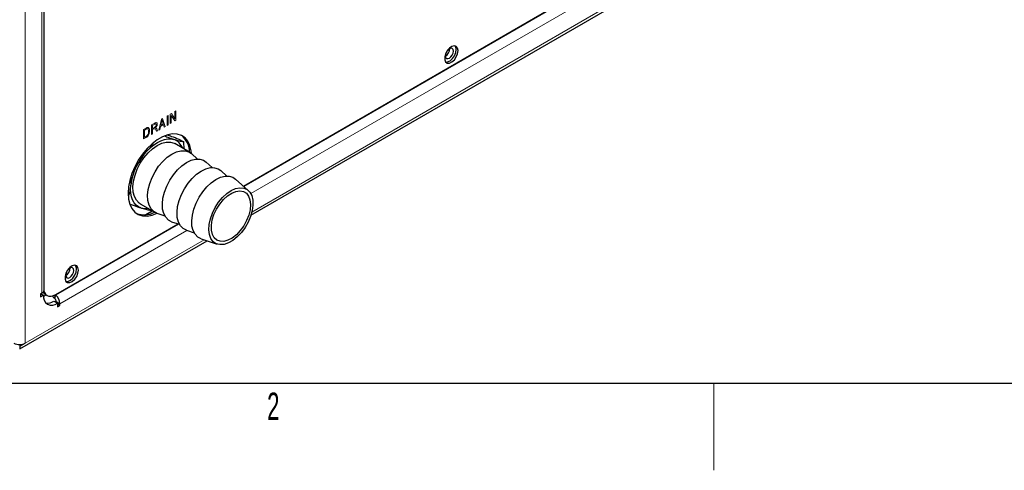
# Model space of a CAD drawing. Header units: millimetres. Extents: x 1 to 419, y 2 to 295.
# Tile 6 of 60: x 68 to 125, y 2 to 28. Entities that reach past the tile are written whole.
import ezdxf

# ---------------------------------------------------------------- set-up
doc = ezdxf.new("R2010")
doc.units = ezdxf.units.MM
doc.styles.add('SLDTEXTSTYLE0', font='TXT', dxfattribs={"width": 0.605})

msp = doc.modelspace()

# ---------------------------------------------------------------- linework, layer by layer
at = {"color": 7, "linetype": 'Continuous', "lineweight": 18}
for p, q in [((68.493, 9.8338), (68.493, 42.2342)), ((69.4522, 12.7066), (69.4522, 40.469)), ((100.8842, 30.2818), (81.1142, 18.8689)), ((101.0418, 29.7317), (81.5154, 18.4593)), ((81.5807, 17.3892), (102.5328, 29.4846)), ((76.21, 22.111), (76.3668, 22.7461)), ((76.3668, 22.7461), (76.4267, 22.7807)), ((76.4267, 22.7807), (76.5836, 22.3267)), ((76.6896, 22.9325), (76.7447, 22.9643)), ((76.6896, 22.3879), (76.6896, 22.9325)), ((76.7447, 22.9643), (76.7447, 22.4197)), ((76.8752, 23.0396), (76.9337, 23.0734)), ((76.8752, 22.495), (76.8752, 23.0396)), ((77.1411, 22.6485), (76.9303, 22.9514)), ((76.9303, 22.9514), (76.9303, 22.5269)), ((76.9337, 23.0734), (77.1447, 22.7701)), ((77.1447, 23.1952), (77.1998, 23.227)), ((77.1447, 22.7701), (77.1447, 23.1952)), ((77.1998, 23.227), (77.1998, 22.6824)), ((75.3305, 22.1479), (75.4737, 22.2306)), ((75.7917, 22.4142), (75.9752, 22.5201)), ((75.7917, 21.8695), (75.7917, 22.4142)), ((75.9781, 22.4581), (75.8468, 22.3823)), ((75.8468, 22.3823), (75.8468, 22.2055)), ((75.8468, 22.2055), (75.965, 22.2737)), ((75.9129, 22.18), (75.8468, 22.1418)), ((76.0877, 22.1893), (76.1592, 22.0817)), ((76.3109, 22.3319), (76.2678, 22.1444)), ((76.483, 22.4313), (76.3109, 22.3319)), ((76.3741, 22.5905), (76.3277, 22.4053)), ((76.3277, 22.4053), (76.466, 22.4852)), ((76.466, 22.4852), (76.4249, 22.611)), ((76.526, 22.2935), (76.483, 22.4313)), ((76.5836, 22.3267), (76.526, 22.2935)), ((76.7447, 22.4197), (76.6896, 22.3879)), ((76.9303, 22.5269), (76.8752, 22.495)), ((77.1998, 22.6824), (77.1411, 22.6485)), ((75.3305, 21.6033), (75.3305, 22.1479)), ((75.4803, 21.6898), (75.3305, 21.6033)), ((75.473, 22.1665), (75.3856, 22.1161)), ((75.3856, 22.1161), (75.3856, 21.6988)), ((75.3856, 21.6988), (75.4744, 21.75)), ((75.8468, 21.9014), (75.7917, 21.8695)), ((75.8468, 22.1418), (75.8468, 21.9014)), ((76.0959, 22.0452), (76.04, 22.1283)), ((76.1592, 22.0817), (76.0959, 22.0452)), ((76.2678, 22.1444), (76.21, 22.111)), ((77.357, 16.6998), (70.2601, 12.6029)), ((77.8333, 16.3337), (70.5011, 12.1009)), ((68.493, 9.8338), (78.8227, 15.797)), ((69.5487, 12.5305), (69.7018, 12.6189)), ((70.2285, 12.6164), (70.1767, 12.4232)), ((70.2051, 12.3979), (70.2601, 12.6029)), ((70.1949, 12.2233), (70.2818, 12.2735)), ((70.289, 12.2233), (70.5011, 12.1009)), ((108.25, 7.5), (108.25, 2.5))]:
    msp.add_line(p, q, dxfattribs=at)
at = {"color": 7, "linetype": 'Continuous', "lineweight": 25}
for p, q in [((69.587, 12.8944), (69.587, 40.6568)), ((81.0931, 18.8876), (100.8842, 30.3128)), ((81.5275, 17.2029), (102.5965, 29.3658)), ((77.9781, 20.8446), (77.1296, 21.3344)), ((77.3656, 21.5977), (77.6484, 21.4344)), ((77.6809, 21.0161), (77.6484, 21.4344)), ((75.5356, 20.9197), (75.242, 20.6657)), ((78.4449, 20.4483), (78.089, 20.7644)), ((79.2935, 19.9584), (78.9375, 20.2746)), ((74.6043, 19.4062), (74.5875, 18.9481)), ((80.142, 19.4686), (79.7861, 19.7847)), ((81.372, 18.6399), (80.6346, 19.2949)), ((75.1297, 17.8702), (75.9783, 17.3804)), ((75.431, 17.2291), (75.8356, 17.4627)), ((75.4522, 17.231), (75.8446, 17.4575)), ((76.1031, 17.3244), (76.5549, 17.1743)), ((70.2609, 12.6343), (77.323, 16.7111)), ((76.9516, 16.8346), (77.4034, 16.6844)), ((77.8002, 16.3447), (78.2519, 16.1946)), ((68.1877, 9.502), (78.9937, 15.7402)), ((78.6487, 15.8549), (79.5847, 15.5438)), ((69.4522, 12.7066), (69.378, 12.6637)), ((69.378, 12.6637), (69.378, 12.5004)), ((69.378, 12.5004), (69.5465, 12.5977)), ((69.4051, 12.6794), (69.5465, 12.5977)), ((69.6478, 12.6501), (69.7609, 12.5848)), ((70.2601, 12.6029), (70.2387, 12.6218)), ((70.1476, 12.2506), (70.3597, 12.1281)), ((70.2051, 12.3979), (70.1767, 12.4232)), ((70.289, 12.2233), (70.289, 12.169)), ((70.3597, 12.1281), (70.3597, 11.9335)), ((70.3597, 12.0968), (70.5011, 12.0151)), ((70.3597, 11.9335), (70.5011, 12.0151)), ((70.5011, 12.0151), (70.5011, 12.1009)), ((68.1877, 9.6576), (68.493, 9.8338)), ((68.1877, 9.7563), (68.1877, 9.6576)), ((68.1877, 9.6576), (68.1877, 9.502)), ((413.5, 7.5), (6.5, 7.5))]:
    msp.add_line(p, q, dxfattribs=at)
at = {"color": 7, "linetype": 'Continuous', "lineweight": 25, "flags": 128}
for points in [[(93.4893, 26.697), (93.4631, 26.8441), (93.3878, 26.941), (93.2738, 26.9746), (93.1363, 26.9404), (92.994, 26.843), (92.866, 26.6956), (92.7698, 26.518), (92.7181, 26.3343), (92.7181, 26.1693), (92.7698, 26.0452), (92.866, 25.9788), (92.994, 25.9791), (93.1363, 26.046), (93.2738, 26.1705), (93.3878, 26.3359), (93.4631, 26.5196), (93.4893, 26.697)], [(92.7748, 26.039), (92.8809, 26.0444), (93.0232, 26.1113), (93.1606, 26.2359), (93.2747, 26.4012), (93.3499, 26.5849), (93.3762, 26.7623)], [(92.9873, 26.2683), (93.0766, 26.3404), (93.1523, 26.4425), (93.2029, 26.5591), (93.2206, 26.6725), (93.2029, 26.7654), (93.1523, 26.8236), (93.0766, 26.8383), (92.9873, 26.8073), (92.898, 26.7352), (92.8796, 26.7146)], [(93.3762, 26.7623), (93.3499, 26.9094), (93.3129, 26.9713)], [(92.7803, 26.5427), (92.7717, 26.5165), (92.7539, 26.4031), (92.7717, 26.3102), (92.8223, 26.252), (92.898, 26.2373), (92.9873, 26.2683)], [(78.1046, 20.7506), (78.0847, 20.9298), (78.0101, 21.2266), (77.8882, 21.4773), (77.7221, 21.675), (77.5164, 21.8142), (77.2768, 21.8913), (77.0098, 21.904), (76.7226, 21.8521), (76.4231, 21.7369), (76.1195, 21.5616), (75.82, 21.331), (75.5328, 21.0513), (75.2657, 20.7303), (75.0261, 20.3766), (74.8205, 19.9999), (74.6544, 19.6105), (74.5324, 19.219), (74.4579, 18.8361), (74.4328, 18.4721), (74.4579, 18.1372), (74.5324, 17.8403), (74.6544, 17.5896), (74.8205, 17.392), (75.0261, 17.2527), (75.2657, 17.1757), (75.5328, 17.1629), (75.82, 17.2149), (76.1057, 17.3235)], [(75.5356, 20.9197), (75.7284, 21.1063), (75.928, 21.2671), (76.1311, 21.3995), (76.3341, 21.5011), (76.5337, 21.5703), (76.7263, 21.6058), (76.9087, 21.6069), (77.0778, 21.5738)], [(75.5896, 20.7999), (75.8468, 21.0391), (76.1141, 21.2263), (76.382, 21.3549), (76.6408, 21.4201), (76.8811, 21.4196), (77.0943, 21.3534), (77.1296, 21.3344)], [(75.1297, 17.8702), (75.0711, 17.9083), (74.9128, 18.0678), (74.7984, 18.2827), (74.7321, 18.5454), (74.7164, 18.8462), (74.7517, 19.1744), (74.8369, 19.518), (74.9687, 19.8647), (75.1425, 20.2019), (75.352, 20.5175), (75.5896, 20.7999)], [(76.4382, 20.3101), (76.6953, 20.5492), (76.9626, 20.7365), (77.2305, 20.865), (77.4893, 20.9302), (77.7296, 20.9297), (77.9428, 20.8636), (78.089, 20.7644)], [(76.1031, 17.3244), (75.9196, 17.4184), (75.7613, 17.5779), (75.6469, 17.7929), (75.5807, 18.0555), (75.5649, 18.3564), (75.6003, 18.6846), (75.6854, 19.0282), (75.8173, 19.3749), (75.9911, 19.7121), (76.2006, 20.0276), (76.4382, 20.3101)], [(77.2867, 19.8202), (77.5438, 20.0594), (77.8112, 20.2466), (78.0791, 20.3752), (78.3379, 20.4404), (78.5782, 20.4399), (78.7913, 20.3737), (78.9375, 20.2746)], [(78.1352, 19.3304), (78.3923, 19.5695), (78.6597, 19.7568), (78.9276, 19.8853), (79.1864, 19.9505), (79.4267, 19.95), (79.6399, 19.8839), (79.7861, 19.7847)], [(76.9516, 16.8346), (76.7682, 16.9286), (76.6098, 17.0881), (76.4954, 17.303), (76.4292, 17.5657), (76.4134, 17.8665), (76.4488, 18.1947), (76.5339, 18.5383), (76.6658, 18.885), (76.8396, 19.2222), (77.0491, 19.5378), (77.2867, 19.8202)], [(77.8002, 16.3447), (77.6167, 16.4387), (77.4583, 16.5982), (77.344, 16.8132), (77.2777, 17.0758), (77.262, 17.3767), (77.2973, 17.7049), (77.3824, 18.0485), (77.5143, 18.3952), (77.6881, 18.7324), (77.8976, 19.0479), (78.1352, 19.3304)], [(78.9838, 18.8405), (79.2409, 19.0797), (79.5082, 19.2669), (79.7761, 19.3955), (80.0349, 19.4607), (80.2752, 19.4602), (80.4884, 19.394), (80.6346, 19.2949)], [(75.1815, 17.6308), (75.0287, 17.6976), (74.8946, 17.7971), (74.7817, 17.9274), (74.6919, 18.0864), (74.6267, 18.2713), (74.5871, 18.479), (74.574, 18.7059), (74.5875, 18.9481)], [(78.6487, 15.8549), (78.4652, 15.9489), (78.3069, 16.1084), (78.1925, 16.3233), (78.1262, 16.586), (78.1105, 16.8868), (78.1458, 17.215), (78.231, 17.5587), (78.3628, 17.9053), (78.5367, 18.2425), (78.7461, 18.5581), (78.9838, 18.8405)], [(79.8863, 18.2309), (80.133, 18.4585), (80.3896, 18.6327), (80.6454, 18.7463), (80.8901, 18.7946), (81.1135, 18.7758), (81.3066, 18.6905), (81.4615, 18.5423), (81.5717, 18.3372), (81.6329, 18.0836), (81.6425, 17.792), (81.6, 17.4741), (81.5073, 17.1432), (81.3681, 16.8126), (81.1882, 16.496), (80.9748, 16.2063), (80.7368, 15.9553), (80.4839, 15.7534), (80.2263, 15.6087), (79.9748, 15.5274), (79.7395, 15.5125), (79.5302, 15.5648), (79.3553, 15.6822), (79.2221, 15.8598), (79.1359, 16.0903), (79.1004, 16.3643), (79.1169, 16.6706), (79.1848, 16.9967), (79.3014, 17.3292), (79.4618, 17.6544), (79.6594, 17.9592), (79.8863, 18.2309)], [(79.9403, 18.1112), (80.1752, 18.3258), (80.4193, 18.4855), (80.6612, 18.583), (80.8896, 18.6136), (81.0938, 18.5759), (81.2642, 18.4717), (81.393, 18.3058), (81.4741, 18.0861), (81.5036, 17.8227), (81.4802, 17.5279), (81.405, 17.2157), (81.2815, 16.9005), (81.1156, 16.5972), (80.9148, 16.3198), (80.6887, 16.0814), (80.4478, 15.8931), (80.2034, 15.7637), (79.9668, 15.6993), (79.7493, 15.7029), (79.5608, 15.7743), (79.4103, 15.9101), (79.3048, 16.1041), (79.2492, 16.3471), (79.2461, 16.6278), (79.2957, 16.933), (79.3956, 17.2486), (79.5412, 17.5597), (79.7256, 17.8518), (79.9403, 18.1112)], [(71.569, 14.0427), (71.5428, 14.1897), (71.4675, 14.2866), (71.3535, 14.3203), (71.216, 14.2861), (71.0737, 14.1887), (70.9457, 14.0413), (70.8495, 13.8637), (70.7978, 13.68), (70.7978, 13.515), (70.8495, 13.3909), (70.9457, 13.3245), (71.0737, 13.3248), (71.216, 13.3917), (71.3535, 13.5162), (71.4675, 13.6815), (71.5428, 13.8653), (71.569, 14.0427)], [(71.4559, 14.108), (71.4296, 14.2551), (71.3926, 14.317)], [(70.86, 13.8883), (70.8514, 13.8621), (70.8336, 13.7488), (70.8514, 13.6559), (70.902, 13.5977), (70.9777, 13.583), (71.067, 13.614)], [(70.8544, 13.3847), (70.9605, 13.3901), (71.1029, 13.457), (71.2403, 13.5815), (71.3544, 13.7468), (71.4296, 13.9306), (71.4559, 14.108)], [(71.067, 13.614), (71.1563, 13.6861), (71.232, 13.7882), (71.2826, 13.9048), (71.3003, 14.0182), (71.2826, 14.111), (71.232, 14.1693), (71.1563, 14.184), (71.067, 14.1529), (70.9777, 14.0809), (70.9592, 14.0603)], [(69.5784, 12.8433), (69.6076, 12.7612), (69.6729, 12.6578), (69.7609, 12.5848), (69.868, 12.5451), (69.9903, 12.5402), (70.1229, 12.5703), (70.2609, 12.6343)]]:
    msp.add_lwpolyline(points, dxfattribs=at)
at = {"color": 7, "linetype": 'Continuous', "lineweight": 25}
for centre, radius, start, end in [((92.5363, 26.7981), 0.4717, 297.59498, 2.4104), ((76.7403, 20.8339), 1.2496, 0.16763, 51.78121), ((76.8049, 20.7875), 0.8323, 19.82689, 70.86113), ((78.108, 18.4688), 3.553, 136.38577, 172.247), ((75.441, 18.5278), 0.9338, 253.86392, 279.05704), ((75.3774, 18.4767), 1.2485, 248.31413, 298.67987), ((70.616, 14.1438), 0.4717, 297.59498, 2.4104), ((69.3548, 12.9187), 0.2334, 294.66477, 354.01509), ((69.8265, 12.9559), 0.3542, 212.67884, 239.69762), ((70.0423, 12.5173), 0.5022, 170.78596, 309.20329), ((70.6567, 12.9566), 0.7176, 214.24766, 228.01928), ((69.7811, 12.064), 0.721, 2.93463, 48.37162), ((69.7916, 12.7743), 0.6332, 260.63266, 304.20401), ((70.0386, 12.2105), 0.2508, 2.93463, 48.37162), ((68.1572, 10.4281), 0.6725, 242.09079, 272.59842), ((68.184, 10.4106), 0.6543, 270.3237, 298.1759)]:
    msp.add_arc(centre, radius, start, end, dxfattribs=at)
at = {"color": 7, "linetype": 'Continuous', "lineweight": 18}
for points, knots in [([(75.5434, 22.1963), (75.5305, 22.1927), (75.5074, 22.1862), (75.4835, 22.1725), (75.473, 22.1665)], [0, 0, 0, 0, 0.5591262, 1, 1, 1, 1]), ([(75.4737, 22.2306), (75.4889, 22.2393), (75.5162, 22.2548), (75.5427, 22.2634), (75.5544, 22.2671)], [0, 0, 0, 0, 0.5602706, 1, 1, 1, 1]), ([(75.6184, 22.0455), (75.6164, 22.0867), (75.6137, 22.1441), (75.58, 22.1912), (75.5556, 22.1946), (75.5434, 22.1963)], [0, 0, 0, 0, 0.55969621, 0.78043556, 1, 1, 1, 1]), ([(75.5544, 22.2671), (75.5772, 22.2666), (75.6228, 22.2655), (75.6664, 22.1936), (75.6708, 22.121), (75.6735, 22.0766)], [0, 0, 0, 0, 0.278585, 0.5590816, 1, 1, 1, 1]), ([(76.04, 22.1283), (76.0248, 22.1542), (76.0035, 22.1903), (75.9528, 22.2023), (75.9262, 22.1874), (75.9129, 22.18)], [0, 0, 0, 0, 0.5608425, 0.7796552, 1, 1, 1, 1]), ([(75.965, 22.2737), (75.9787, 22.2819), (76.006, 22.2981), (76.0426, 22.3368), (76.0642, 22.3837), (76.0663, 22.4098), (76.0673, 22.4229)], [0, 0, 0, 0, 0.2814619, 0.5600536, 0.7797914, 1, 1, 1, 1]), ([(75.9752, 22.5201), (75.9964, 22.5322), (76.0385, 22.5563), (76.0922, 22.5516), (76.1185, 22.51), (76.1211, 22.4734), (76.1224, 22.455)], [0, 0, 0, 0, 0.2815398, 0.5586142, 0.7791099, 1, 1, 1, 1]), ([(76.0673, 22.4229), (76.0661, 22.4365), (76.0636, 22.4638), (76.0304, 22.4841), (75.998, 22.468), (75.9781, 22.4581)], [0, 0, 0, 0, 0.28065033, 0.56009212, 1, 1, 1, 1]), ([(76.1224, 22.455), (76.121, 22.4333), (76.1183, 22.3899), (76.0881, 22.3228), (76.0478, 22.2716), (76.02, 22.2487), (76.0061, 22.2373)], [0, 0, 0, 0, 0.28006433, 0.55890982, 0.7792076, 1, 1, 1, 1]), ([(76.0061, 22.2373), (76.0138, 22.2379), (76.0276, 22.2389), (76.0398, 22.2358), (76.0451, 22.2344)], [0, 0, 0, 0, 0.56014006, 1, 1, 1, 1]), ([(76.0451, 22.2344), (76.054, 22.2273), (76.0698, 22.2145), (76.0822, 22.197), (76.0877, 22.1893)], [0, 0, 0, 0, 0.5599369, 1, 1, 1, 1]), ([(76.3968, 22.7068), (76.3935, 22.6853), (76.3875, 22.647), (76.3782, 22.6078), (76.3741, 22.5905)], [0, 0, 0, 0, 0.5599751, 1, 1, 1, 1]), ([(76.4249, 22.611), (76.4192, 22.6285), (76.409, 22.6597), (76.4006, 22.6924), (76.3968, 22.7068)], [0, 0, 0, 0, 0.5600151, 1, 1, 1, 1]), ([(75.4744, 21.75), (75.4887, 21.7588), (75.5171, 21.7763), (75.5561, 21.8121), (75.5838, 21.8576), (75.5936, 21.8865), (75.5986, 21.901)], [0, 0, 0, 0, 0.2807599, 0.5602044, 0.7798213, 1, 1, 1, 1]), ([(75.6735, 22.0766), (75.6716, 22.0378), (75.6679, 21.9605), (75.63, 21.839), (75.5579, 21.7388), (75.5062, 21.7062), (75.4803, 21.6898)], [0, 0, 0, 0, 0.2811124, 0.5609594, 0.7794544, 1, 1, 1, 1]), ([(75.5986, 21.901), (75.6052, 21.9292), (75.6171, 21.9794), (75.618, 22.0253), (75.6184, 22.0455)], [0, 0, 0, 0, 0.5595278, 1, 1, 1, 1])]:
    msp.add_open_spline(points, degree=3, knots=knots, dxfattribs=at)
at = {"color": 7, "linetype": 'Continuous', "lineweight": 25}
for points, knots in [([(77.0778, 21.5738), (77.0602, 21.5794), (76.9306, 21.62), (76.7552, 21.6786), (76.5745, 21.7462), (76.5351, 21.761)], [0, 0, 0, 0, 0.109594, 0.8059938, 1, 1, 1, 1]), ([(76.6991, 21.8381), (76.7767, 21.8122), (76.9779, 21.7451), (77.2181, 21.6538), (77.3656, 21.5977)], [0, 0, 0, 0, 0.3859995, 1, 1, 1, 1]), ([(75.8712, 21.3456), (75.8334, 21.2852), (75.7399, 21.1357), (75.6119, 21.0003), (75.5356, 20.9197)], [0, 0, 0, 0, 0.4038969, 1, 1, 1, 1]), ([(77.6484, 21.4344), (77.5724, 21.4475), (77.4189, 21.4739), (77.1922, 21.5403), (77.0778, 21.5738)], [0, 0, 0, 0, 0.4953069, 1, 1, 1, 1]), ([(74.5875, 18.9481), (74.5844, 18.9215), (74.5616, 18.7252), (74.5237, 18.5031), (74.4632, 18.3304), (74.454, 18.304)], [0, 0, 0, 0, 0.1176279, 0.8650779, 1, 1, 1, 1]), ([(74.5604, 17.8473), (74.6348, 17.8193), (74.8655, 17.7326), (75.0539, 17.6719), (75.1815, 17.6308)], [0, 0, 0, 0, 0.3224552, 1, 1, 1, 1]), ([(75.1815, 17.6308), (75.1988, 17.6255), (75.3256, 17.5865), (75.5355, 17.5296), (75.6795, 17.5042), (75.7522, 17.4914)], [0, 0, 0, 0, 0.07230853, 0.53178308, 1, 1, 1, 1])]:
    msp.add_open_spline(points, degree=3, knots=knots, dxfattribs=at)

# ---------------------------------------------------------------- texts
at = {"color": 7, "linetype": 'Continuous', "lineweight": 0, "insert": (82.8198, 6.9781), "char_height": 1.5875, "attachment_point": 2, "style": 'SLDTEXTSTYLE0'}
msp.add_mtext('2', dxfattribs=at)

doc.saveas('drawing.dxf')
